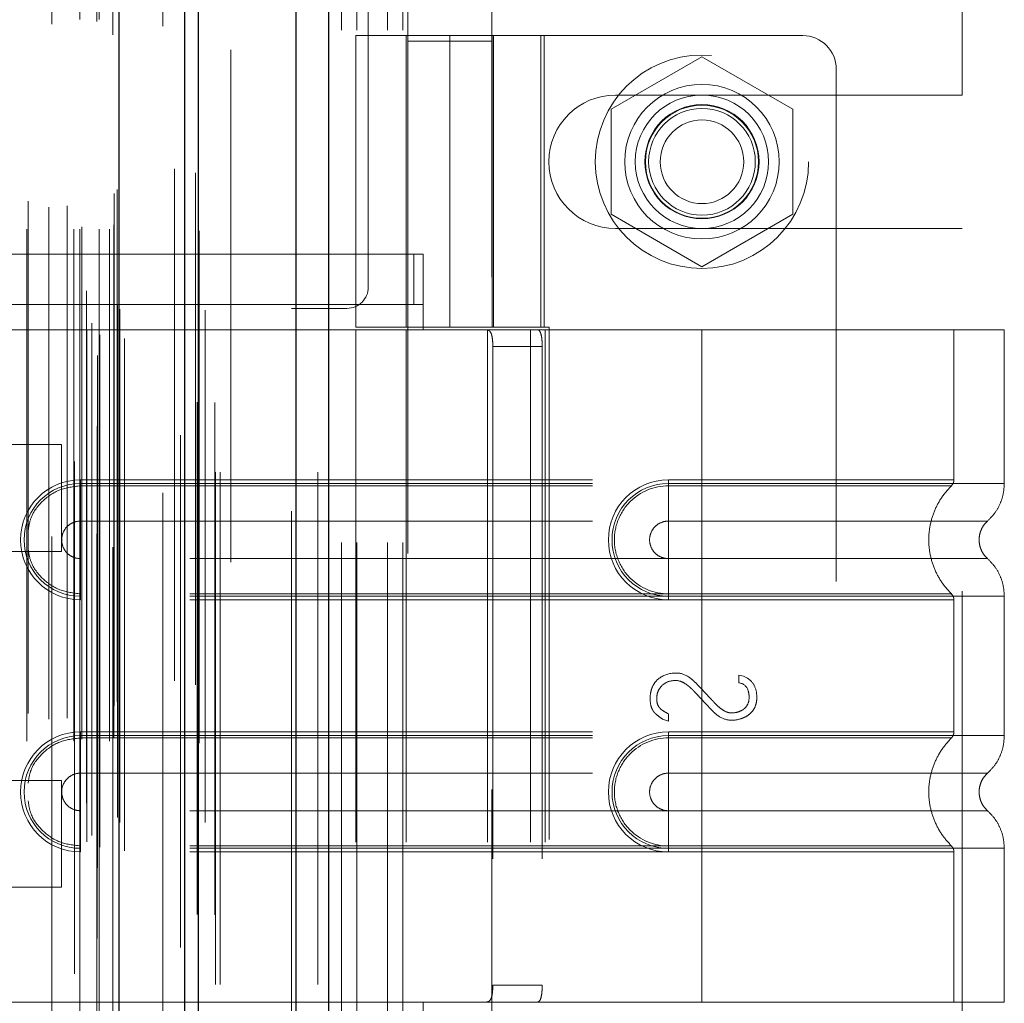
# Model space of a CAD drawing. Header units: inches. Extents: x 0.2 to 10.8, y 0.2 to 8.2.
# Tile 85 of 112: x 6.052 to 6.244, y 4.566 to 4.758. Entities that reach past the tile are written whole.
import ezdxf

# ---------------------------------------------------------------- set-up
doc = ezdxf.new("R2010")
doc.units = ezdxf.units.IN
doc.header["$MEASUREMENT"] = 0
doc.linetypes.add('HIDDEN', pattern=[0.075, 0.05, -0.025])
doc.layers.add('DIMENSIONS', color=140, linetype='Continuous')
doc.styles.add('SLDTEXTSTYLE0', font='TXT', dxfattribs={"width": 0.7})
doc.dimstyles.new('SLDDIMSTYLE0', dxfattribs={"dimtxt": 0.084961, "dimasz": 0.13, "dimexe": 0, "dimexo": 0.0625, "dimgap": 0.02124, "dimtad": 0, "dimtih": 1, "dimtoh": 1, "dimlfac": 12, "dimrnd": 1e-09, "dimzin": 12, "dimdsep": 46, "dimtxsty": 'SLDTEXTSTYLE0', "dimsah": 1, "dimcen": 0.09, "dimadec": 0, "dimazin": 3, "dimtfac": 1, "dimtofl": 0, "dimtmove": 0, "dimatfit": 3, "dimfxl": 0, "dimfrac": 2, "dimtolj": 1, "dimtzin": 12, "dimarcsym": 0})

# ---------------------------------------------------------------- blocks, each defined once
blk = doc.blocks.new('_D_22')
at = {"layer": 'DIMENSIONS'}
for p, q in [((6.06446, 4.90783), (5.59472, 4.90783)), ((5.71972, 4.90783), (5.71972, 4.33897)), ((5.55815, 4.18492), (5.52962, 4.18492)), ((5.52962, 4.18492), (5.52962, 4.04989)), ((5.8813, 4.18492), (5.90983, 4.18492)), ((5.90983, 4.18492), (5.90983, 4.04989)), ((5.52962, 4.04989), (5.55815, 4.04989)), ((5.90983, 4.04989), (5.8813, 4.04989)), ((5.71972, 3.3675), (5.71972, 4.03087)), ((6.06446, 3.3675), (5.59472, 3.3675))]:
    blk.add_line(p, q, dxfattribs=at)
for points in [[(5.71972, 4.90783), (5.69972, 4.77783), (5.73972, 4.77783)], [(5.71972, 3.3675), (5.73972, 3.4975), (5.69972, 3.4975)]]:
    blk.add_solid(points, dxfattribs=at)
at = {"layer": 'DIMENSIONS', "char_height": 0.083333, "attachment_point": 1, "style": 'SLDTEXTSTYLE0'}
for s, insert in [('18.48', (5.55815, 4.31136)), ('469.5', (5.55815, 4.15731))]:
    blk.add_mtext(s, dxfattribs=dict(at, insert=insert))
blk = doc.blocks.new('_D_23')
at = {"layer": 'DIMENSIONS'}
for p, q in [((6.03387, 5.02308), (5.12112, 5.02308)), ((5.24612, 5.02308), (5.24612, 4.39453)), ((5.08455, 4.26439), (5.05602, 4.26439)), ((5.05602, 4.26439), (5.05602, 4.12936)), ((5.40769, 4.26439), (5.43622, 4.26439)), ((5.43622, 4.26439), (5.43622, 4.12936)), ((5.05602, 4.12936), (5.08455, 4.12936)), ((5.43622, 4.12936), (5.40769, 4.12936)), ((5.24612, 3.25216), (5.24612, 3.97531)), ((6.03387, 3.25216), (5.12112, 3.25216))]:
    blk.add_line(p, q, dxfattribs=at)
for points in [[(5.24612, 5.02308), (5.22612, 4.89308), (5.26612, 4.89308)], [(5.24612, 3.25216), (5.26612, 3.38216), (5.22612, 3.38216)]]:
    blk.add_solid(points, dxfattribs=at)
at = {"layer": 'DIMENSIONS', "char_height": 0.083333, "attachment_point": 1, "style": 'SLDTEXTSTYLE0'}
for s, insert in [('21.25', (5.08455, 4.39084)), ('539.8', (5.08455, 4.23679)), ('OPENING', (4.98408, 4.08274))]:
    blk.add_mtext(s, dxfattribs=dict(at, insert=insert))

msp = doc.modelspace()

# ---------------------------------------------------------------- linework, layer by layer
at = {"color": 7, "linetype": 'Continuous', "lineweight": 25}
for p, q in [((6.1119501, 5.1155752), (6.1119501, 3.1697457)), ((6.1055862, 3.1697457), (6.1055862, 5.1143949)), ((6.0838742, 3.1697457), (6.0838742, 5.1051624)), ((6.0865102, 3.1697457), (6.0865102, 5.1054213)), ((6.0710711, 3.1958502), (6.0710711, 5.0794582))]:
    msp.add_line(p, q, dxfattribs=at)
at = {"color": 7, "linetype": 'HIDDEN', "lineweight": 18}
for p, q in [((6.1119501, 5.1155752), (6.1119501, 3.1697457)), ((6.1119501, 3.1697457), (6.1119501, 5.1155752)), ((6.1119501, 3.1697457), (6.1119501, 5.1155752)), ((6.1055862, 3.1697457), (6.1055862, 5.1143949)), ((6.1098288, 3.1697457), (6.1098288, 5.1143949)), ((6.1098288, 3.1697457), (6.1098288, 5.1143949)), ((6.0865102, 3.1697457), (6.0865102, 5.1054213)), ((6.0898742, 3.1697457), (6.0898742, 5.1051624)), ((6.0907529, 3.1697457), (6.0907529, 5.1054213)), ((6.0907529, 3.1697457), (6.0907529, 5.1054213)), ((6.086256, 3.1833798), (6.086256, 5.0919286)), ((6.0668456, 3.1925161), (6.0668456, 5.0827923)), ((6.0668456, 3.1925161), (6.0668456, 5.0827923)), ((6.072113, 3.1958502), (6.072113, 5.0794582)), ((6.0647079, 3.1975848), (6.0647079, 5.0777236)), ((6.0667613, 5.0786983), (6.0667613, 3.1966101)), ((6.0672709, 3.1965202), (6.0672709, 5.0787882)), ((6.0657002, 3.1988396), (6.0657002, 5.0765068)), ((6.0830008, 5.0769749), (6.0830008, 3.1983385)), ((6.0830008, 5.0769733), (6.0830008, 3.1983469)), ((6.0711466, 3.2013345), (6.0711466, 5.0739739)), ((6.0711734, 3.2015442), (6.0711734, 5.0737642)), ((6.06231, 5.0718191), (6.06231, 3.2034974)), ((6.0706951, 3.2022981), (6.0706951, 5.0730103)), ((6.0706951, 3.2022981), (6.0706951, 5.0730103)), ((6.0646768, 3.2051319), (6.0646768, 5.0701765)), ((6.0795641, 5.0656726), (6.0795641, 3.2096113)), ((6.0530137, 3.2172012), (6.0530137, 5.0581072)), ((6.0621843, 3.2172012), (6.0621843, 5.0581072)), ((6.0633575, 5.0581072), (6.0633575, 3.2172012)), ((6.0633575, 3.2172012), (6.0633575, 5.0581072)), ((6.0671075, 3.2172012), (6.0671075, 5.0581072)), ((6.0671075, 5.0581072), (6.0671075, 3.2172012)), ((6.0691811, 3.2172012), (6.0691811, 5.0581072)), ((6.0691811, 3.2172012), (6.0691811, 5.0581072)), ((6.0578858, 5.0572059), (6.0578858, 3.218101)), ((6.0637742, 3.2176179), (6.0637742, 5.0576905)), ((6.0666908, 5.0576905), (6.0666908, 3.2176179)), ((6.0700242, 3.2180345), (6.0700242, 5.0572739)), ((6.0700242, 3.2180345), (6.0700242, 5.0572739)), ((6.0697797, 5.0551125), (6.0697797, 3.2201959)), ((6.0532824, 3.2226052), (6.0532824, 5.0527104)), ((6.0573383, 3.2214964), (6.0573383, 5.053812)), ((6.0573383, 3.2214964), (6.0573383, 5.053812)), ((6.0608934, 3.2217425), (6.0608934, 5.0535545)), ((6.0700945, 3.2241144), (6.0700945, 5.051194)), ((6.0700945, 3.2241144), (6.0700945, 5.051194)), ((6.0706418, 3.2248874), (6.0706418, 5.050421)), ((6.0706418, 3.2248874), (6.0706418, 5.050421)), ((6.0818336, 3.2289779), (6.0818336, 5.0463305)), ((6.0859675, 3.2281992), (6.0859675, 5.0470745)), ((6.0928742, 3.2521624), (6.0928742, 5.0230791)), ((6.0928742, 3.2521624), (6.0928742, 5.0230791)), ((6.0928742, 3.2521624), (6.0928742, 5.0230791)), ((6.0928742, 3.2521624), (6.0928742, 5.0230791)), ((6.1197075, 4.7058707), (6.1197075, 5.0230791)), ((6.1144575, 4.3559957), (6.1144575, 4.9078291)), ((6.1144575, 4.3559957), (6.1144575, 4.9078291)), ((6.1174575, 4.3559957), (6.1174575, 4.9078291)), ((6.1234575, 4.3559957), (6.1234575, 4.9078291)), ((6.1264575, 4.3559957), (6.1264575, 4.9078291)), ((6.1264575, 4.3559957), (6.1264575, 4.9078291)), ((6.2357075, 4.7433499), (6.2357075, 4.8255895)), ((6.1274595, 4.7702543), (6.1274595, 4.7538501)), ((6.1438637, 4.7538501), (6.1438637, 4.7702543)), ((6.1172889, 4.7549524), (6.1540343, 4.7549524)), ((6.1172889, 4.7549524), (6.1172889, 4.6980299)), ((6.1271314, 4.7549524), (6.1271314, 4.6980299)), ((6.1356616, 4.7549524), (6.1356616, 4.6980299)), ((6.1356616, 4.6980299), (6.1356616, 4.7549524)), ((6.1439011, 4.7549524), (6.1439011, 4.6980299)), ((6.1441918, 4.6980299), (6.1441918, 4.7549524)), ((6.1534082, 4.6980299), (6.1534082, 4.7549524)), ((6.2045592, 4.7549524), (6.1540343, 4.7549524)), ((6.1540343, 4.6980299), (6.1540343, 4.7549524)), ((6.1438637, 4.7538501), (6.1274595, 4.7538501)), ((6.1274595, 4.7538501), (6.1274595, 4.5077871)), ((6.1438637, 4.5077871), (6.1438637, 4.7538501)), ((6.1848742, 4.750825), (6.1671242, 4.740577)), ((6.2026242, 4.740577), (6.1848742, 4.750825)), ((6.2111209, 4.7483908), (6.2111209, 4.5154511)), ((6.1679992, 4.7433499), (6.2357075, 4.7433499)), ((6.1671242, 4.740577), (6.1671242, 4.7200811)), ((6.2026242, 4.7200811), (6.2026242, 4.740577)), ((6.1671242, 4.7200811), (6.1848742, 4.7098331)), ((6.1848742, 4.7098331), (6.2026242, 4.7200811)), ((6.1679992, 4.7173082), (6.2357075, 4.7173082)), ((6.2357075, 4.5465166), (6.2357075, 4.7173082)), ((6.1286193, 4.7123015), (6.0382656, 4.7123015)), ((6.1286193, 4.702459), (6.1286193, 4.7123015)), ((6.1286193, 4.7123015), (6.1304122, 4.7123015)), ((6.1304122, 4.702459), (6.1304122, 4.7123015)), ((6.1286193, 4.702459), (6.0382656, 4.702459)), ((6.1304122, 4.702459), (6.1286193, 4.702459)), ((6.1304122, 4.702459), (6.1304122, 4.6975377)), ((6.1047075, 4.7017041), (6.1155408, 4.7017041)), ((6.1047075, 4.5621207), (6.1047075, 4.7017041)), ((6.1304122, 4.6975377), (6.0405172, 4.6975377)), ((6.1304122, 4.6975377), (6.0405172, 4.6975377)), ((6.1540343, 4.6980299), (6.1172889, 4.6980299)), ((6.1304122, 4.6975377), (6.1172889, 4.6975377)), ((6.1172889, 4.6975377), (6.1172889, 4.5663041)), ((6.1271314, 4.6975377), (6.1271314, 4.5663041)), ((6.1848742, 4.6975377), (6.1304122, 4.6975377)), ((6.1429728, 4.6975377), (6.1429728, 4.5663041)), ((6.1514088, 4.6975377), (6.1514088, 4.5663041)), ((6.1540343, 4.6980299), (6.1550487, 4.6980299)), ((6.1542208, 4.6975377), (6.1542208, 4.5663041)), ((6.1542208, 4.6975377), (6.1542208, 4.5663041)), ((6.1550487, 4.6980299), (6.1550487, 4.565812)), ((6.1848742, 4.6975377), (6.1848742, 4.667531)), ((6.2439293, 4.6975377), (6.1848742, 4.6975377)), ((6.1848742, 4.6975377), (6.1848742, 4.667531)), ((6.1848742, 4.6975377), (6.1848742, 4.6682417)), ((6.1848742, 4.6975377), (6.1848742, 4.6682417)), ((6.2340868, 4.6682417), (6.2340868, 4.6975377)), ((6.2439293, 4.667531), (6.2439293, 4.6975377)), ((6.1440256, 4.6942569), (6.1440256, 4.569585)), ((6.1536763, 4.6942569), (6.1440256, 4.6942569)), ((6.1536763, 4.6942569), (6.1536763, 4.569585)), ((6.0597797, 4.6751125), (6.0207172, 4.6751125)), ((6.0597797, 4.6542792), (6.0597797, 4.6751125)), ((6.0634831, 4.6682417), (6.1848742, 4.6682417)), ((6.0634831, 4.6682417), (6.0634831, 4.6670712)), ((6.0634831, 4.667531), (6.1848742, 4.667531)), ((6.0634831, 4.667531), (6.0634831, 4.6601895)), ((6.1848742, 4.6682417), (6.1783125, 4.6682417)), ((6.1783125, 4.6682417), (6.1783125, 4.6670712)), ((6.1783125, 4.667531), (6.1783125, 4.6601895)), ((6.1848742, 4.667531), (6.1783125, 4.667531)), ((6.0634831, 4.6670712), (6.1848742, 4.6670712)), ((6.1848742, 4.6670712), (6.1783125, 4.6670712)), ((6.0634831, 4.6601895), (6.1848742, 4.6601895)), ((6.1848742, 4.6601895), (6.1783125, 4.6601895)), ((6.0207172, 4.6542792), (6.0597797, 4.6542792)), ((6.0634831, 4.6455235), (6.0634831, 4.652865)), ((6.1848742, 4.652865), (6.0634831, 4.652865)), ((6.1783125, 4.652865), (6.1848742, 4.652865)), ((6.1783125, 4.6455235), (6.1783125, 4.652865)), ((6.0634831, 4.6448128), (6.0634831, 4.6459833)), ((6.1848742, 4.6459833), (6.0634831, 4.6459833)), ((6.1848742, 4.6455235), (6.0634831, 4.6455235)), ((6.1848742, 4.6448128), (6.0634831, 4.6448128)), ((6.1783125, 4.6459833), (6.1848742, 4.6459833)), ((6.1783125, 4.6448128), (6.1783125, 4.6459833)), ((6.1783125, 4.6455235), (6.1848742, 4.6455235)), ((6.1783125, 4.6448128), (6.1848742, 4.6448128)), ((6.1848742, 4.6455235), (6.1848742, 4.6183184)), ((6.1848742, 4.6455235), (6.1848742, 4.6183184)), ((6.1848742, 4.6448128), (6.1848742, 4.6190291)), ((6.1848742, 4.6448128), (6.1848742, 4.6190291)), ((6.2340868, 4.6190291), (6.2340868, 4.6448128)), ((6.2439293, 4.6183184), (6.2439293, 4.6455235)), ((6.1920644, 4.6301292), (6.1929932, 4.629889)), ((6.1920644, 4.62864), (6.1920644, 4.6301292)), ((6.178325, 4.6211458), (6.177172, 4.6215301)), ((6.178325, 4.6225549), (6.178325, 4.6211458)), ((6.0634831, 4.6190291), (6.1848742, 4.6190291)), ((6.0634831, 4.6190291), (6.0634831, 4.6178586)), ((6.0634831, 4.6183184), (6.1848742, 4.6183184)), ((6.0634831, 4.6183184), (6.0634831, 4.6109769)), ((6.0634831, 4.6178586), (6.1848742, 4.6178586)), ((6.1783125, 4.6190291), (6.1783125, 4.6178586)), ((6.1848742, 4.6190291), (6.1783125, 4.6190291)), ((6.1783125, 4.6183184), (6.1783125, 4.6109769)), ((6.1848742, 4.6183184), (6.1783125, 4.6183184)), ((6.1848742, 4.6178586), (6.1783125, 4.6178586)), ((6.0634831, 4.6109769), (6.1848742, 4.6109769)), ((6.1848742, 4.6109769), (6.1783125, 4.6109769)), ((6.0597797, 4.6095292), (6.0207172, 4.6095292)), ((6.0597797, 4.5886959), (6.0597797, 4.6095292)), ((6.0634831, 4.5963109), (6.0634831, 4.6036524)), ((6.1848742, 4.6036524), (6.0634831, 4.6036524)), ((6.1783125, 4.6036524), (6.1848742, 4.6036524)), ((6.1783125, 4.5963109), (6.1783125, 4.6036524)), ((6.0634831, 4.5956002), (6.0634831, 4.5967707)), ((6.1848742, 4.5967707), (6.0634831, 4.5967707)), ((6.1848742, 4.5963109), (6.0634831, 4.5963109)), ((6.1783125, 4.5967707), (6.1848742, 4.5967707)), ((6.1783125, 4.5956002), (6.1783125, 4.5967707)), ((6.1783125, 4.5963109), (6.1848742, 4.5963109)), ((6.1848742, 4.5963109), (6.1848742, 4.5663041)), ((6.1848742, 4.5963109), (6.1848742, 4.5663041)), ((6.2439293, 4.5663041), (6.2439293, 4.5963109)), ((6.1848742, 4.5956002), (6.0634831, 4.5956002)), ((6.1783125, 4.5956002), (6.1848742, 4.5956002)), ((6.1848742, 4.5956002), (6.1848742, 4.5663041)), ((6.1848742, 4.5956002), (6.1848742, 4.5663041)), ((6.2340868, 4.5663041), (6.2340868, 4.5956002)), ((6.0207172, 4.5886959), (6.0597797, 4.5886959)), ((6.1440256, 4.569585), (6.1536763, 4.569585)), ((6.0405172, 4.5663041), (6.1304122, 4.5663041)), ((6.0405172, 4.5663041), (6.1304122, 4.5663041)), ((6.1304122, 4.5663041), (6.1172889, 4.5663041)), ((6.1304122, 4.5663041), (6.1304122, 4.5613829)), ((6.1848742, 4.5663041), (6.1304122, 4.5663041)), ((6.2439293, 4.5663041), (6.1848742, 4.5663041))]:
    msp.add_line(p, q, dxfattribs=at)
at = {"color": 7, "linetype": 'HIDDEN', "lineweight": 18, "flags": 128}
for points in [[(6.0897632, 3.1833195), (6.0897636, 4.1301002), (6.0897632, 5.0919846)], [(6.0878634, 3.2013655), (6.0878635, 4.1225401), (6.0878634, 5.073945)], [(6.0878634, 3.2013766), (6.0878635, 4.0990386), (6.0878634, 5.0739204)], [(6.0795641, 5.0656965), (6.0795644, 4.0979798), (6.0795641, 3.2096123)], [(6.0866923, 3.2168374), (6.0866931, 4.1225401), (6.0866923, 5.0584886)], [(6.0866923, 3.2168205), (6.086693, 4.1574853), (6.0866923, 5.0584875)], [(6.0795763, 5.0567858), (6.0795762, 4.1452052), (6.0795763, 3.2185244)]]:
    msp.add_lwpolyline(points, dxfattribs=at)
at = {"color": 7, "linetype": 'HIDDEN', "lineweight": 18}
for centre, radius in [((6.1848742, 4.7303291), 0.0208333), ((6.1848742, 4.7303461), 0.0150919), ((6.1848742, 4.7303291), 0.0130208), ((6.1848742, 4.7303461), 0.0111549), ((6.1848742, 4.7303291), 0.0110417), ((6.1848742, 4.7303291), 0.0104167), ((6.1848742, 4.7303291), 0.0081625)]:
    msp.add_circle(centre, radius, dxfattribs=at)
for centre, radius, start, end in [((6.2045592, 4.7483908), 0.0065617, 0, 90), ((6.1679992, 4.7303291), 0.0130208, 90, 270), ((6.1155408, 4.7058707), 0.0041667, 270, 0), ((6.0634831, 4.6565272), 0.0117145, 90, 270), ((6.0634831, 4.6565272), 0.0110038, 90, 270), ((6.1783125, 4.6565272), 0.0117145, 90, 270), ((6.1783125, 4.6565272), 0.0110038, 90, 270), ((6.0634831, 4.6073146), 0.0117145, 90, 270), ((6.0634831, 4.6073146), 0.0110038, 90, 270), ((6.1783125, 4.6073146), 0.0117145, 90, 270), ((6.1783125, 4.6073146), 0.0110038, 90, 270)]:
    msp.add_arc(centre, radius, start, end, dxfattribs=at)
for points, knots in [([(6.1427377, 4.6975377), (6.1429834, 4.6975377), (6.1431965, 4.6974619), (6.1435448, 4.6971473), (6.1436781, 4.696908), (6.1438709, 4.6963034), (6.1439326, 4.6959342), (6.1440092, 4.6951337), (6.1440256, 4.6946971), (6.1440256, 4.6942569)], [0, 0, 0, 0, 0.25, 0.25, 0.5, 0.5, 0.75, 0.75, 1, 1, 1, 1]), ([(6.1536763, 4.6942569), (6.1536763, 4.6946916), (6.15366, 4.6951181), (6.1535906, 4.6959144), (6.1535371, 4.6962791), (6.1533863, 4.6968843), (6.1532874, 4.6971279), (6.1530466, 4.6974527), (6.1529024, 4.6975377), (6.1527423, 4.6975377)], [0, 0, 0, 0, 0.25, 0.25, 0.5, 0.5, 0.75, 0.75, 1, 1, 1, 1]), ([(6.1848742, 4.6682417), (6.1923923, 4.6682417), (6.205263, 4.6682417), (6.2211856, 4.6682417), (6.2315249, 4.6682417), (6.2353679, 4.6682417), (6.2315249, 4.6682417), (6.2211856, 4.6682417), (6.205263, 4.6682417), (6.1923923, 4.6682417), (6.1848742, 4.6682417)], [4.71239975, 4.71239975, 4.71239975, 4.71239975, 5.17054869, 5.49779793, 5.89049701, 6.2831961, 6.67589519, 7.06859428, 7.39584352, 7.85399245, 7.85399245, 7.85399245, 7.85399245]), ([(6.1848742, 4.667531), (6.1887393, 4.667531), (6.1926044, 4.667531), (6.2001861, 4.667531), (6.2039027, 4.667531), (6.2110445, 4.667531), (6.2144697, 4.667531), (6.2208972, 4.667531), (6.2238994, 4.667531), (6.2293655, 4.667531), (6.2318293, 4.667531), (6.2361241, 4.667531), (6.2379549, 4.667531), (6.2409131, 4.667531), (6.2420405, 4.667531), (6.2435486, 4.667531), (6.2439293, 4.667531), (6.2439293, 4.667531), (6.2435486, 4.667531), (6.2420405, 4.667531), (6.2409131, 4.667531), (6.2379549, 4.667531), (6.2361241, 4.667531), (6.2318293, 4.667531), (6.2293655, 4.667531), (6.2238994, 4.667531), (6.2208972, 4.667531), (6.2144697, 4.667531), (6.2110445, 4.667531), (6.2039027, 4.667531), (6.2001861, 4.667531), (6.1926044, 4.667531), (6.1887393, 4.667531), (6.1848742, 4.667531)], [0, 0, 0, 0, 0.0625, 0.0625, 0.125, 0.125, 0.1875, 0.1875, 0.25, 0.25, 0.3125, 0.3125, 0.375, 0.375, 0.4375, 0.4375, 0.5, 0.5, 0.5625, 0.5625, 0.625, 0.625, 0.6875, 0.6875, 0.75, 0.75, 0.8125, 0.8125, 0.875, 0.875, 0.9375, 0.9375, 1, 1, 1, 1]), ([(6.1848742, 4.667531), (6.1848742, 4.6661915), (6.1848742, 4.6633829), (6.1848742, 4.6610778), (6.1848742, 4.6601886)], [0.052118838, 0.052118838, 0.052118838, 0.052118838, 0.500001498, 0.948006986, 0.948006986, 0.948006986, 0.948006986]), ([(6.1848742, 4.667531), (6.1848742, 4.66615), (6.1848742, 4.6647696), (6.1848742, 4.6622487), (6.1848742, 4.6611093), (6.1848742, 4.6601895)], [0, 0, 0, 0, 0.5, 0.5, 1, 1, 1, 1]), ([(6.2335902, 4.6670659), (6.2336642, 4.667146), (6.2338137, 4.6673079), (6.2339667, 4.6676038), (6.2340706, 4.6679203), (6.2340814, 4.6681404), (6.2340868, 4.6682493)], [0, 0, 0, 0, 0.24752408, 0.49999998, 0.75247589, 1, 1, 1, 1]), ([(6.2406063, 4.6601574), (6.2410931, 4.6606437), (6.2420776, 4.6616272), (6.2431204, 4.6634589), (6.2438024, 4.665454), (6.2438874, 4.6668437), (6.2439294, 4.667531)], [0, 0, 0, 0, 0.2471303, 0.49986639, 0.75266195, 1, 1, 1, 1]), ([(6.0532824, 4.6582531), (6.0533892, 4.6590384), (6.0536826, 4.6611959), (6.0558788, 4.6641487), (6.0593317, 4.6665979), (6.0620993, 4.6669134), (6.0634831, 4.6670712)], [0, 0, 0, 0, 0.16020075, 0.44013383, 0.72006692, 1, 1, 1, 1]), ([(6.1783125, 4.6670712), (6.175541, 4.6670989), (6.1714434, 4.6653494), (6.1683177, 4.6606668), (6.1674939, 4.6565272), (6.1683177, 4.6523876), (6.1714434, 4.6477051), (6.175541, 4.6459555), (6.1783125, 4.6459833)], [6.28318531, 6.28318531, 6.28318531, 6.28318531, 7.06858347, 7.46128255, 7.85398163, 8.24668072, 8.6393798, 9.42477796, 9.42477796, 9.42477796, 9.42477796]), ([(6.1848742, 4.6670712), (6.191253, 4.6670712), (6.1976259, 4.6670712), (6.209411, 4.6670713), (6.2148168, 4.6670713), (6.2238319, 4.6670714), (6.2274462, 4.6670714), (6.2323254, 4.6670715), (6.2335953, 4.6670715), (6.2335939, 4.6670715), (6.232327, 4.6670716), (6.2274452, 4.6670716), (6.2238333, 4.6670716), (6.2148166, 4.6670717), (6.2094115, 4.6670717), (6.1976261, 4.6670718), (6.1912539, 4.6670718), (6.1848742, 4.6670718)], [0, 0, 0, 0, 0.125, 0.125, 0.25, 0.25, 0.375, 0.375, 0.5, 0.5, 0.625, 0.625, 0.75, 0.75, 0.875, 0.875, 1, 1, 1, 1]), ([(6.1848742, 4.6459833), (6.1848742, 4.6487148), (6.1848742, 4.6565272), (6.1848742, 4.6643397), (6.1848742, 4.6670712)], [0.027131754, 0.027131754, 0.027131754, 0.027131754, 0.5, 0.972868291, 0.972868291, 0.972868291, 0.972868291]), ([(6.2336966, 4.645885), (6.2330215, 4.6466128), (6.2316715, 4.648068), (6.2302695, 4.6507171), (6.2293749, 4.6535583), (6.2290673, 4.6565272), (6.2293749, 4.6594962), (6.2302695, 4.6623374), (6.2316715, 4.6649865), (6.2330215, 4.6664417), (6.2336966, 4.6671694)], [0, 0, 0, 0, 0.12508578, 0.25012635, 0.37515545, 0.5, 0.62484455, 0.74987365, 0.87491422, 1, 1, 1, 1]), ([(6.0634831, 4.652865), (6.0630037, 4.652865), (6.0625245, 4.6529603), (6.0616387, 4.6533272), (6.0612325, 4.6535987), (6.0605545, 4.6542766), (6.0602831, 4.6546829), (6.0599162, 4.6555687), (6.0598209, 4.6560479), (6.0598209, 4.6570066), (6.0599162, 4.6574858), (6.0602831, 4.6583716), (6.0605545, 4.6587778), (6.0612325, 4.6594558), (6.0616387, 4.6597272), (6.0625245, 4.6600941), (6.0630037, 4.6601895), (6.0634831, 4.6601895)], [0, 0, 0, 0, 0.125, 0.125, 0.25, 0.25, 0.375, 0.375, 0.5, 0.5, 0.625, 0.625, 0.75, 0.75, 0.875, 0.875, 1, 1, 1, 1]), ([(6.1783125, 4.6601895), (6.1778331, 4.6601895), (6.1773539, 4.6600941), (6.1764681, 4.6597272), (6.1760619, 4.6594558), (6.1753839, 4.6587778), (6.1751125, 4.6583716), (6.1747456, 4.6574858), (6.1746503, 4.6570066), (6.1746503, 4.6560479), (6.1747456, 4.6555687), (6.1751125, 4.6546829), (6.1753839, 4.6542766), (6.1760619, 4.6535987), (6.1764681, 4.6533272), (6.1773539, 4.6529603), (6.1778331, 4.652865), (6.1783125, 4.652865)], [0, 0, 0, 0, 0.125, 0.125, 0.25, 0.25, 0.375, 0.375, 0.5, 0.5, 0.625, 0.625, 0.75, 0.75, 0.875, 0.875, 1, 1, 1, 1]), ([(6.1848742, 4.6601886), (6.1931445, 4.6601886), (6.207557, 4.6601886), (6.2256797, 4.6601886), (6.2376674, 4.6601886), (6.2421288, 4.6601886), (6.2376674, 4.6601886), (6.2256797, 4.6601886), (6.207557, 4.6601886), (6.1931445, 4.6601886), (6.1848742, 4.6601886)], [4.71241411, 4.71241411, 4.71241411, 4.71241411, 5.15721613, 5.48839216, 5.88580339, 6.28321463, 6.68062587, 7.0780371, 7.40921314, 7.85401516, 7.85401516, 7.85401516, 7.85401516]), ([(6.2406786, 4.652833), (6.2404318, 4.6530788), (6.2399378, 4.6535711), (6.2394194, 4.6544892), (6.2390855, 4.6554828), (6.2389692, 4.6565272), (6.2390855, 4.6575716), (6.2394194, 4.6585652), (6.2399378, 4.6594833), (6.2404318, 4.6599756), (6.2406786, 4.6602215)], [0, 0, 0, 0, 0.12483242, 0.24993914, 0.37510573, 0.5, 0.62489427, 0.75006086, 0.87516758, 1, 1, 1, 1]), ([(6.0634831, 4.6459833), (6.0620993, 4.646141), (6.0593317, 4.6464566), (6.0558788, 4.6489058), (6.0536826, 4.6518586), (6.0533892, 4.6540161), (6.0532824, 4.6548014)], [0, 0, 0, 0, 0.27993308, 0.55986617, 0.83979925, 1, 1, 1, 1]), ([(6.1848742, 4.6528659), (6.1931445, 4.6528659), (6.207557, 4.6528659), (6.2256797, 4.6528659), (6.2376674, 4.6528659), (6.2421288, 4.6528659), (6.2376674, 4.6528659), (6.2256797, 4.6528659), (6.207557, 4.6528659), (6.1931445, 4.6528659), (6.1848742, 4.6528659)], [4.71236405, 4.71236405, 4.71236405, 4.71236405, 5.15716608, 5.48834211, 5.88575335, 6.2831646, 6.68057584, 7.07798708, 7.40916311, 7.85396503, 7.85396503, 7.85396503, 7.85396503]), ([(6.1848742, 4.6455235), (6.1848742, 4.646863), (6.1848742, 4.6496716), (6.1848742, 4.6519767), (6.1848742, 4.6528659)], [0.052118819, 0.052118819, 0.052118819, 0.052118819, 0.500001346, 0.948007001, 0.948007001, 0.948007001, 0.948007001]), ([(6.1848742, 4.6455235), (6.1848742, 4.6469045), (6.1848742, 4.6482848), (6.1848742, 4.6508058), (6.1848742, 4.6519452), (6.1848742, 4.652865)], [0, 0, 0, 0, 0.5, 0.5, 1, 1, 1, 1]), ([(6.2439294, 4.6455234), (6.2438874, 4.6462107), (6.2438024, 4.6476005), (6.2431204, 4.6495955), (6.2420776, 4.6514273), (6.2410931, 4.6524108), (6.2406063, 4.6528971)], [0, 0, 0, 0, 0.24733805, 0.50013361, 0.75286969, 1, 1, 1, 1]), ([(6.1848742, 4.6459826), (6.1912539, 4.6459827), (6.1976261, 4.6459827), (6.2094115, 4.6459827), (6.2148166, 4.6459828), (6.2238333, 4.6459828), (6.2274452, 4.6459829), (6.232327, 4.6459829), (6.2335939, 4.6459829), (6.2335953, 4.645983), (6.2323254, 4.645983), (6.2274462, 4.6459831), (6.2238319, 4.6459831), (6.2148168, 4.6459831), (6.209411, 4.6459832), (6.1976259, 4.6459832), (6.191253, 4.6459833), (6.1848742, 4.6459833)], [0, 0, 0, 0, 0.125, 0.125, 0.25, 0.25, 0.375, 0.375, 0.5, 0.5, 0.625, 0.625, 0.75, 0.75, 0.875, 0.875, 1, 1, 1, 1]), ([(6.1848742, 4.6455235), (6.1887393, 4.6455235), (6.1926044, 4.6455235), (6.2001861, 4.6455235), (6.2039027, 4.6455235), (6.2110445, 4.6455235), (6.2144697, 4.6455235), (6.2208972, 4.6455235), (6.2238994, 4.6455235), (6.2293655, 4.6455235), (6.2318293, 4.6455235), (6.2361241, 4.6455235), (6.2379549, 4.6455235), (6.2409131, 4.6455235), (6.2420405, 4.6455235), (6.2435486, 4.6455235), (6.2439293, 4.6455235), (6.2439293, 4.6455235), (6.2435486, 4.6455235), (6.2420405, 4.6455235), (6.2409131, 4.6455235), (6.2379549, 4.6455235), (6.2361241, 4.6455235), (6.2318293, 4.6455235), (6.2293655, 4.6455235), (6.2238994, 4.6455235), (6.2208972, 4.6455235), (6.2144697, 4.6455235), (6.2110445, 4.6455235), (6.2039027, 4.6455235), (6.2001861, 4.6455235), (6.1926044, 4.6455235), (6.1887393, 4.6455235), (6.1848742, 4.6455235)], [0, 0, 0, 0, 0.0625, 0.0625, 0.125, 0.125, 0.1875, 0.1875, 0.25, 0.25, 0.3125, 0.3125, 0.375, 0.375, 0.4375, 0.4375, 0.5, 0.5, 0.5625, 0.5625, 0.625, 0.625, 0.6875, 0.6875, 0.75, 0.75, 0.8125, 0.8125, 0.875, 0.875, 0.9375, 0.9375, 1, 1, 1, 1]), ([(6.1848742, 4.6448128), (6.1923923, 4.6448128), (6.205263, 4.6448128), (6.2211856, 4.6448128), (6.2315249, 4.6448128), (6.2353679, 4.6448128), (6.2315249, 4.6448128), (6.2211856, 4.6448128), (6.205263, 4.6448128), (6.1923923, 4.6448128), (6.1848742, 4.6448128)], [4.71239001, 4.71239001, 4.71239001, 4.71239001, 5.17053895, 5.49778819, 5.89048727, 6.28318636, 6.67588545, 7.06858454, 7.39583378, 7.85398272, 7.85398272, 7.85398272, 7.85398272]), ([(6.2340868, 4.6448052), (6.2340814, 4.6449141), (6.2340706, 4.6451342), (6.2339667, 4.6454507), (6.2338137, 4.6457466), (6.2336642, 4.6459085), (6.2335902, 4.6459886)], [0, 0, 0, 0, 0.247524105, 0.500000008, 0.752475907, 1, 1, 1, 1]), ([(6.177172, 4.6215301), (6.1768229, 4.6217776), (6.1762428, 4.6222038), (6.1757547, 4.6226294), (6.1755958, 4.6227865), (6.1752793, 4.6232158), (6.1749107, 4.6239646), (6.1746704, 4.6254124), (6.174887, 4.6272371), (6.1755514, 4.6286337), (6.177109, 4.6301132), (6.1786875, 4.6305296), (6.1799423, 4.6305296)], [0, 0, 0, 0, 0.0625, 0.125, 0.15625, 0.1875, 0.25, 0.375, 0.5, 0.625, 0.75, 1, 1, 1, 1]), ([(6.1929932, 4.629889), (6.1937215, 4.6296058), (6.1948733, 4.6287809), (6.1955367, 4.6271616), (6.1956275, 4.6253946), (6.1953977, 4.6241912), (6.19491, 4.6232076), (6.1940085, 4.6223236), (6.1933264, 4.6219183), (6.1921776, 4.6214595), (6.1904588, 4.6211541), (6.1887315, 4.6216344), (6.187575, 4.6225252), (6.1871122, 4.6229433), (6.1866809, 4.6233899), (6.1864596, 4.6236285), (6.185984, 4.6241338), (6.1853528, 4.6248094), (6.1845693, 4.6256452), (6.1839372, 4.6263181), (6.1834577, 4.6268234), (6.1832376, 4.6270572), (6.1828132, 4.6274952), (6.1823353, 4.6279278), (6.181565, 4.6285122), (6.1802818, 4.6291738), (6.1785345, 4.6290392), (6.1772703, 4.6284278), (6.1763109, 4.6271384), (6.1760112, 4.6260486), (6.1760358, 4.6247536), (6.1763818, 4.6239538), (6.176868, 4.6234377), (6.1772254, 4.6231856), (6.1778256, 4.6228199), (6.178325, 4.6225549)], [0, 0, 0, 0, 0.0625, 0.125, 0.15625, 0.1875, 0.21875, 0.25, 0.28125, 0.3125, 0.375, 0.4375, 0.453125, 0.46875, 0.4765625, 0.484375, 0.5, 0.53125, 0.5625, 0.59375, 0.609375, 0.6171875, 0.625, 0.640625, 0.65625, 0.6875, 0.75, 0.8125, 0.84375, 0.875, 0.90625, 0.9375, 0.953125, 0.96875, 1, 1, 1, 1]), ([(6.1799423, 4.6305296), (6.1807566, 4.6305296), (6.1817736, 4.6301731), (6.1829765, 4.6292574), (6.1838224, 4.6284493), (6.1845759, 4.6276202), (6.1855821, 4.6265806), (6.186362, 4.6257559), (6.1869779, 4.6251029), (6.1872193, 4.6248395), (6.1878689, 4.624159), (6.1885097, 4.6236), (6.1895312, 4.6228973), (6.1906308, 4.622674), (6.1917665, 4.622848), (6.1925552, 4.6231566), (6.1931105, 4.6235181), (6.1938543, 4.6243106), (6.1941138, 4.6252685), (6.194067, 4.6264363), (6.1937636, 4.6278339), (6.1929998, 4.6284841), (6.1920644, 4.62864)], [0, 0, 0, 0, 0.125, 0.15625, 0.1875, 0.25, 0.3125, 0.375, 0.40625, 0.421875, 0.4375, 0.46875, 0.5, 0.5625, 0.625, 0.6875, 0.71875, 0.75, 0.8125, 0.84375, 0.875, 1, 1, 1, 1]), ([(6.0532824, 4.6090405), (6.0533892, 4.6098258), (6.0536826, 4.6119833), (6.0558788, 4.6149361), (6.0593317, 4.6173853), (6.0620993, 4.6177008), (6.0634831, 4.6178586)], [0, 0, 0, 0, 0.16020075, 0.44013383, 0.72006692, 1, 1, 1, 1]), ([(6.1783125, 4.6178586), (6.175541, 4.6178863), (6.1714434, 4.6161368), (6.1683177, 4.6114543), (6.1674939, 4.6073146), (6.1683177, 4.603175), (6.1714434, 4.5984925), (6.175541, 4.5967429), (6.1783125, 4.5967707)], [6.28318531, 6.28318531, 6.28318531, 6.28318531, 7.06858347, 7.46128255, 7.85398163, 8.24668072, 8.6393798, 9.42477796, 9.42477796, 9.42477796, 9.42477796]), ([(6.1848742, 4.6190291), (6.1921273, 4.6190291), (6.2047688, 4.6190291), (6.2207037, 4.6190291), (6.2313083, 4.6190291), (6.2353813, 4.6190291), (6.2316748, 4.6190291), (6.2213629, 4.6190291), (6.2053851, 4.6190291), (6.1924375, 4.6190291), (6.1848742, 4.6190291)], [4.71239469, 4.71239469, 4.71239469, 4.71239469, 5.154448, 5.48366074, 5.87871603, 6.27377131, 6.6688266, 7.06388188, 7.39309462, 7.85399245, 7.85399245, 7.85399245, 7.85399245]), ([(6.1848742, 4.6183184), (6.1887393, 4.6183184), (6.1926044, 4.6183184), (6.2001861, 4.6183184), (6.2039027, 4.6183184), (6.2110445, 4.6183184), (6.2144697, 4.6183184), (6.2208972, 4.6183184), (6.2238994, 4.6183184), (6.2293655, 4.6183184), (6.2318293, 4.6183184), (6.2361241, 4.6183184), (6.2379549, 4.6183184), (6.2409131, 4.6183184), (6.2420405, 4.6183184), (6.2435486, 4.6183184), (6.2439293, 4.6183184), (6.2439293, 4.6183184), (6.2435486, 4.6183184), (6.2420405, 4.6183184), (6.2409131, 4.6183184), (6.2379549, 4.6183184), (6.2361241, 4.6183184), (6.2318293, 4.6183184), (6.2293655, 4.6183184), (6.2238994, 4.6183184), (6.2208972, 4.6183184), (6.2144697, 4.6183184), (6.2110445, 4.6183184), (6.2039027, 4.6183184), (6.2001861, 4.6183184), (6.1926044, 4.6183184), (6.1887393, 4.6183184), (6.1848742, 4.6183184)], [0, 0, 0, 0, 0.0625, 0.0625, 0.125, 0.125, 0.1875, 0.1875, 0.25, 0.25, 0.3125, 0.3125, 0.375, 0.375, 0.4375, 0.4375, 0.5, 0.5, 0.5625, 0.5625, 0.625, 0.625, 0.6875, 0.6875, 0.75, 0.75, 0.8125, 0.8125, 0.875, 0.875, 0.9375, 0.9375, 1, 1, 1, 1]), ([(6.1848742, 4.6183184), (6.1848742, 4.6169789), (6.1848742, 4.6141703), (6.1848742, 4.6118652), (6.1848742, 4.610976)], [0.052118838, 0.052118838, 0.052118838, 0.052118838, 0.500001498, 0.948006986, 0.948006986, 0.948006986, 0.948006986]), ([(6.1848742, 4.6183184), (6.1848742, 4.6169374), (6.1848742, 4.615557), (6.1848742, 4.6130361), (6.1848742, 4.6118967), (6.1848742, 4.6109769)], [0, 0, 0, 0, 0.5, 0.5, 1, 1, 1, 1]), ([(6.1848742, 4.6178586), (6.1869042, 4.6178586), (6.1890624, 4.6178586), (6.1936208, 4.6178586), (6.1960216, 4.6178586), (6.2010107, 4.6178586), (6.2035996, 4.6178586), (6.2088484, 4.6178586), (6.2115086, 4.6178586), (6.2167055, 4.6178586), (6.2192416, 4.6178586), (6.2239226, 4.6178586), (6.2260654, 4.6178586), (6.2296619, 4.6178586), (6.2311124, 4.6178586), (6.2330805, 4.6178586), (6.2335956, 4.6178586), (6.2335956, 4.6178586), (6.2330805, 4.6178586), (6.2311124, 4.6178586), (6.2296619, 4.6178586), (6.2260654, 4.6178586), (6.2239226, 4.6178586), (6.2192416, 4.6178586), (6.2167055, 4.6178586), (6.2115086, 4.6178586), (6.2088484, 4.6178586), (6.2035996, 4.6178586), (6.2010107, 4.6178586), (6.1960216, 4.6178586), (6.1936208, 4.6178586), (6.1890624, 4.6178586), (6.1869042, 4.6178586), (6.1848742, 4.6178586)], [0, 0, 0, 0, 0.0625, 0.0625, 0.125, 0.125, 0.1875, 0.1875, 0.25, 0.25, 0.3125, 0.3125, 0.375, 0.375, 0.4375, 0.4375, 0.5, 0.5, 0.5625, 0.5625, 0.625, 0.625, 0.6875, 0.6875, 0.75, 0.75, 0.8125, 0.8125, 0.875, 0.875, 0.9375, 0.9375, 1, 1, 1, 1]), ([(6.2336966, 4.5966724), (6.2330257, 4.5974029), (6.2316834, 4.5988643), (6.23028, 4.6015108), (6.2293784, 4.6043486), (6.2290657, 4.6073146), (6.2293784, 4.6102806), (6.23028, 4.6131185), (6.2316834, 4.6157649), (6.2330257, 4.6172264), (6.2336966, 4.6179568)], [0, 0, 0, 0, 0.125054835, 0.250208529, 0.375263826, 0.5, 0.624736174, 0.749791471, 0.874945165, 1, 1, 1, 1]), ([(6.2335902, 4.6178533), (6.2336642, 4.6179334), (6.2338136, 4.6180953), (6.2339667, 4.6183912), (6.2340706, 4.6187077), (6.2340814, 4.6189278), (6.2340867, 4.6190367)], [0, 0, 0, 0, 0.24752405, 0.49999994, 0.75247586, 1, 1, 1, 1]), ([(6.2406063, 4.6109448), (6.2410931, 4.6114311), (6.2420776, 4.6124146), (6.2431204, 4.6142463), (6.2438024, 4.6162414), (6.2438874, 4.6176311), (6.2439294, 4.6183184)], [0, 0, 0, 0, 0.2471303, 0.49986639, 0.75266195, 1, 1, 1, 1]), ([(6.0634831, 4.6036524), (6.0630037, 4.6036524), (6.0625245, 4.6037477), (6.0616387, 4.6041146), (6.0612325, 4.6043861), (6.0605545, 4.605064), (6.0602831, 4.6054703), (6.0599162, 4.6063561), (6.0598209, 4.6068353), (6.0598209, 4.607794), (6.0599162, 4.6082732), (6.0602831, 4.609159), (6.0605545, 4.6095652), (6.0612325, 4.6102432), (6.0616387, 4.6105146), (6.0625245, 4.6108815), (6.0630037, 4.6109769), (6.0634831, 4.6109769)], [0, 0, 0, 0, 0.125, 0.125, 0.25, 0.25, 0.375, 0.375, 0.5, 0.5, 0.625, 0.625, 0.75, 0.75, 0.875, 0.875, 1, 1, 1, 1]), ([(6.1783125, 4.6109769), (6.1778331, 4.6109769), (6.1773539, 4.6108815), (6.1764681, 4.6105146), (6.1760619, 4.6102432), (6.1753839, 4.6095652), (6.1751125, 4.609159), (6.1747456, 4.6082732), (6.1746503, 4.607794), (6.1746503, 4.6068353), (6.1747456, 4.6063561), (6.1751125, 4.6054703), (6.1753839, 4.605064), (6.1760619, 4.6043861), (6.1764681, 4.6041146), (6.1773539, 4.6037477), (6.1778331, 4.6036524), (6.1783125, 4.6036524)], [0, 0, 0, 0, 0.125, 0.125, 0.25, 0.25, 0.375, 0.375, 0.5, 0.5, 0.625, 0.625, 0.75, 0.75, 0.875, 0.875, 1, 1, 1, 1]), ([(6.1848742, 4.610976), (6.1931445, 4.610976), (6.207557, 4.610976), (6.2256797, 4.610976), (6.2376674, 4.610976), (6.2421288, 4.610976), (6.2376674, 4.610976), (6.2256797, 4.610976), (6.207557, 4.610976), (6.1931445, 4.610976), (6.1848742, 4.610976)], [4.71241411, 4.71241411, 4.71241411, 4.71241411, 5.15721613, 5.48839216, 5.88580339, 6.28321463, 6.68062587, 7.0780371, 7.40921314, 7.85401516, 7.85401516, 7.85401516, 7.85401516]), ([(6.2406786, 4.6036204), (6.2404318, 4.6038662), (6.2399378, 4.6043585), (6.2394194, 4.6052766), (6.2390855, 4.6062702), (6.2389692, 4.6073146), (6.2390855, 4.608359), (6.2394194, 4.6093526), (6.2399378, 4.6102707), (6.2404318, 4.610763), (6.2406786, 4.6110089)], [0, 0, 0, 0, 0.124832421, 0.249939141, 0.375105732, 0.5, 0.624894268, 0.750060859, 0.875167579, 1, 1, 1, 1]), ([(6.0634831, 4.5967707), (6.0620993, 4.5969284), (6.0593317, 4.597244), (6.0558788, 4.5996932), (6.0536826, 4.602646), (6.0533892, 4.6048035), (6.0532824, 4.6055888)], [0, 0, 0, 0, 0.27993308, 0.55986617, 0.83979925, 1, 1, 1, 1]), ([(6.1848742, 4.6036533), (6.1931445, 4.6036533), (6.207557, 4.6036533), (6.2256797, 4.6036533), (6.2376674, 4.6036533), (6.2421288, 4.6036533), (6.2376674, 4.6036533), (6.2256797, 4.6036533), (6.207557, 4.6036533), (6.1931445, 4.6036533), (6.1848742, 4.6036533)], [4.71236405, 4.71236405, 4.71236405, 4.71236405, 5.15716608, 5.48834211, 5.88575335, 6.2831646, 6.68057584, 7.07798708, 7.40916311, 7.85396514, 7.85396514, 7.85396514, 7.85396514]), ([(6.1848742, 4.5963109), (6.1848742, 4.5976504), (6.1848742, 4.600459), (6.1848742, 4.6027641), (6.1848742, 4.6036533)], [0.052118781, 0.052118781, 0.052118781, 0.052118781, 0.500001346, 0.948006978, 0.948006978, 0.948006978, 0.948006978]), ([(6.1848742, 4.5963109), (6.1848742, 4.5976919), (6.1848742, 4.5990722), (6.1848742, 4.6015932), (6.1848742, 4.6027326), (6.1848742, 4.6036524)], [0, 0, 0, 0, 0.5, 0.5, 1, 1, 1, 1]), ([(6.2439294, 4.5963108), (6.2438874, 4.5969982), (6.2438024, 4.5983879), (6.2431204, 4.6003829), (6.2420776, 4.6022147), (6.2410931, 4.6031982), (6.2406063, 4.6036845)], [0, 0, 0, 0, 0.24733805, 0.50013361, 0.75286969, 1, 1, 1, 1]), ([(6.1848742, 4.5967707), (6.1869042, 4.5967707), (6.1890624, 4.5967707), (6.1936208, 4.5967707), (6.1960216, 4.5967707), (6.2010107, 4.5967707), (6.2035996, 4.5967707), (6.2088484, 4.5967707), (6.2115086, 4.5967707), (6.2167055, 4.5967707), (6.2192416, 4.5967707), (6.2239226, 4.5967707), (6.2260654, 4.5967707), (6.2296619, 4.5967707), (6.2311124, 4.5967707), (6.2330805, 4.5967707), (6.2335956, 4.5967707), (6.2335956, 4.5967707), (6.2330805, 4.5967707), (6.2311124, 4.5967707), (6.2296619, 4.5967707), (6.2260654, 4.5967707), (6.2239226, 4.5967707), (6.2192416, 4.5967707), (6.2167055, 4.5967707), (6.2115086, 4.5967707), (6.2088484, 4.5967707), (6.2035996, 4.5967707), (6.2010107, 4.5967707), (6.1960216, 4.5967707), (6.1936208, 4.5967707), (6.1890624, 4.5967707), (6.1869042, 4.5967707), (6.1848742, 4.5967707)], [0, 0, 0, 0, 0.0625, 0.0625, 0.125, 0.125, 0.1875, 0.1875, 0.25, 0.25, 0.3125, 0.3125, 0.375, 0.375, 0.4375, 0.4375, 0.5, 0.5, 0.5625, 0.5625, 0.625, 0.625, 0.6875, 0.6875, 0.75, 0.75, 0.8125, 0.8125, 0.875, 0.875, 0.9375, 0.9375, 1, 1, 1, 1]), ([(6.1848742, 4.5963109), (6.1887393, 4.5963109), (6.1926044, 4.5963109), (6.2001861, 4.5963109), (6.2039027, 4.5963109), (6.2110445, 4.5963109), (6.2144697, 4.5963109), (6.2208972, 4.5963109), (6.2238994, 4.5963109), (6.2293655, 4.5963109), (6.2318293, 4.5963109), (6.2361241, 4.5963109), (6.2379549, 4.5963109), (6.2409131, 4.5963109), (6.2420405, 4.5963109), (6.2435486, 4.5963109), (6.2439293, 4.5963109), (6.2439293, 4.5963109), (6.2435486, 4.5963109), (6.2420405, 4.5963109), (6.2409131, 4.5963109), (6.2379549, 4.5963109), (6.2361241, 4.5963109), (6.2318293, 4.5963109), (6.2293655, 4.5963109), (6.2238994, 4.5963109), (6.2208972, 4.5963109), (6.2144697, 4.5963109), (6.2110445, 4.5963109), (6.2039027, 4.5963109), (6.2001861, 4.5963109), (6.1926044, 4.5963109), (6.1887393, 4.5963109), (6.1848742, 4.5963109)], [0, 0, 0, 0, 0.0625, 0.0625, 0.125, 0.125, 0.1875, 0.1875, 0.25, 0.25, 0.3125, 0.3125, 0.375, 0.375, 0.4375, 0.4375, 0.5, 0.5, 0.5625, 0.5625, 0.625, 0.625, 0.6875, 0.6875, 0.75, 0.75, 0.8125, 0.8125, 0.875, 0.875, 0.9375, 0.9375, 1, 1, 1, 1]), ([(6.2340867, 4.5955926), (6.2340814, 4.5957015), (6.2340706, 4.5959216), (6.2339667, 4.5962381), (6.2338136, 4.596534), (6.2336642, 4.5966959), (6.2335902, 4.596776)], [0, 0, 0, 0, 0.24752413, 0.50000004, 0.75247594, 1, 1, 1, 1]), ([(6.1848742, 4.5956002), (6.1924375, 4.5956002), (6.2053851, 4.5956002), (6.2213629, 4.5956002), (6.2316748, 4.5956002), (6.2353813, 4.5956002), (6.2313083, 4.5956002), (6.2207037, 4.5956002), (6.2047688, 4.5956002), (6.1921273, 4.5956002), (6.1848742, 4.5956002)], [4.71239001, 4.71239001, 4.71239001, 4.71239001, 5.17328784, 5.50250058, 5.89755587, 6.29261115, 6.68766644, 7.08272172, 7.41193446, 7.85398778, 7.85398778, 7.85398778, 7.85398778]), ([(6.1440256, 4.569585), (6.1440256, 4.5691448), (6.1440095, 4.5687125), (6.1439328, 4.5679082), (6.1438713, 4.5675403), (6.1436789, 4.5669356), (6.143545, 4.5666952), (6.1431986, 4.5663814), (6.1429835, 4.5663041), (6.1427377, 4.5663041)], [0, 0, 0, 0, 0.25, 0.25, 0.5, 0.5, 0.75, 0.75, 1, 1, 1, 1]), ([(6.1527423, 4.5663041), (6.1529024, 4.5663041), (6.1530449, 4.5663874), (6.1532874, 4.5667134), (6.1533858, 4.5669561), (6.1535367, 4.5675609), (6.1535904, 4.5679273), (6.1536597, 4.5687184), (6.1536763, 4.5691503), (6.1536763, 4.569585)], [0, 0, 0, 0, 0.25, 0.25, 0.5, 0.5, 0.75, 0.75, 1, 1, 1, 1])]:
    msp.add_open_spline(points, degree=3, knots=knots, dxfattribs=at)
for points in [[(6.1848742, 4.6682417), (6.1848742, 4.6678174), (6.1848742, 4.6673643), (6.1848742, 4.6670711)], [(6.1848742, 4.6682417), (6.1848742, 4.6678072), (6.1848742, 4.6673756), (6.1848742, 4.6670712)], [(6.0634831, 4.6670712), (6.0634831, 4.6656996), (6.0634831, 4.6623955), (6.0634831, 4.6584861), (6.0634831, 4.6565272)], [(6.1783125, 4.6565272), (6.1783125, 4.6584861), (6.1783125, 4.6623955), (6.1783125, 4.6656996), (6.1783125, 4.6670712)], [(6.1848742, 4.6459833), (6.1848742, 4.6487258), (6.1848742, 4.6565272), (6.1848742, 4.6643287), (6.1848742, 4.6670712)], [(6.0634831, 4.6601895), (6.0634831, 4.6592741), (6.0634831, 4.6579007), (6.0634831, 4.6565272)], [(6.1783125, 4.6565272), (6.1783125, 4.6579007), (6.1783125, 4.6592741), (6.1783125, 4.6601895)], [(6.1848742, 4.6565272), (6.1848742, 4.6579007), (6.1848742, 4.6592741), (6.1848742, 4.6601895)], [(6.1848742, 4.6565272), (6.1848742, 4.6579008), (6.1848742, 4.6592744), (6.1848742, 4.6601888)], [(6.0634831, 4.6565272), (6.0634831, 4.6551538), (6.0634831, 4.6537803), (6.0634831, 4.652865)], [(6.0634831, 4.6565272), (6.0634831, 4.6545683), (6.0634831, 4.650659), (6.0634831, 4.6473548), (6.0634831, 4.6459833)], [(6.1783125, 4.6459833), (6.1783125, 4.6473548), (6.1783125, 4.650659), (6.1783125, 4.6545683), (6.1783125, 4.6565272)], [(6.1783125, 4.652865), (6.1783125, 4.6537803), (6.1783125, 4.6551538), (6.1783125, 4.6565272)], [(6.1848742, 4.652865), (6.1848742, 4.6537803), (6.1848742, 4.6551538), (6.1848742, 4.6565272)], [(6.1848742, 4.6528657), (6.1848742, 4.6537801), (6.1848742, 4.6551537), (6.1848742, 4.6565272)], [(6.1848742, 4.6448128), (6.1848742, 4.6452371), (6.1848742, 4.6456902), (6.1848742, 4.6459834)], [(6.1848742, 4.6448128), (6.1848742, 4.6452472), (6.1848742, 4.6456789), (6.1848742, 4.6459833)], [(6.0634831, 4.6178586), (6.0634831, 4.6164871), (6.0634831, 4.6131829), (6.0634831, 4.6092735), (6.0634831, 4.6073146)], [(6.1783125, 4.6073146), (6.1783125, 4.6092735), (6.1783125, 4.6131829), (6.1783125, 4.6164871), (6.1783125, 4.6178586)], [(6.1848742, 4.6190291), (6.1848742, 4.6186048), (6.1848742, 4.6181517), (6.1848742, 4.6178585)], [(6.1848742, 4.6190291), (6.1848742, 4.6185946), (6.1848742, 4.618163), (6.1848742, 4.6178586)], [(6.1848742, 4.6178586), (6.1848742, 4.6151154), (6.1848742, 4.6073146), (6.1848742, 4.5995139), (6.1848742, 4.5967707)], [(6.1848742, 4.6178586), (6.1848742, 4.6151161), (6.1848742, 4.6073146), (6.1848742, 4.5995132), (6.1848742, 4.5967707)], [(6.0634831, 4.6109769), (6.0634831, 4.6100615), (6.0634831, 4.6086881), (6.0634831, 4.6073146)], [(6.1783125, 4.6073146), (6.1783125, 4.6086881), (6.1783125, 4.6100615), (6.1783125, 4.6109769)], [(6.1848742, 4.6109769), (6.1848742, 4.6100615), (6.1848742, 4.6086881), (6.1848742, 4.6073146)], [(6.1848742, 4.6109762), (6.1848742, 4.6100618), (6.1848742, 4.6086882), (6.1848742, 4.6073146)], [(6.0634831, 4.6073146), (6.0634831, 4.6059412), (6.0634831, 4.6045677), (6.0634831, 4.6036524)], [(6.0634831, 4.6073146), (6.0634831, 4.6053557), (6.0634831, 4.6014464), (6.0634831, 4.5981422), (6.0634831, 4.5967707)], [(6.1783125, 4.5967707), (6.1783125, 4.5981422), (6.1783125, 4.6014464), (6.1783125, 4.6053557), (6.1783125, 4.6073146)], [(6.1783125, 4.6036524), (6.1783125, 4.6045677), (6.1783125, 4.6059412), (6.1783125, 4.6073146)], [(6.1848742, 4.6073146), (6.1848742, 4.6059411), (6.1848742, 4.6045675), (6.1848742, 4.6036531)], [(6.1848742, 4.6073146), (6.1848742, 4.6059412), (6.1848742, 4.6045677), (6.1848742, 4.6036524)], [(6.1848742, 4.5956002), (6.1848742, 4.5960248), (6.1848742, 4.5964782), (6.1848742, 4.5967714)], [(6.1848742, 4.5956002), (6.1848742, 4.5960346), (6.1848742, 4.5964663), (6.1848742, 4.5967707)]]:
    msp.add_open_spline(points, degree=3, dxfattribs=at)

# ---------------------------------------------------------------- dimensions: what is measured, and where the dimension line sits
at = {"layer": 'DIMENSIONS'}
dim = msp.add_linear_dim(base=(5.2461194, 3.2521624), p1=(6.0838742, 5.0230791), p2=(6.0838742, 3.2521624), angle=90, text='<>\\POPENING', dimstyle='SLDDIMSTYLE0', dxfattribs=at)
dim.commit()
dim.dimension.update_dxf_attribs({"geometry": '_D_23', "text_midpoint": (5.2461194, 4.1849193), "dimtype": 160})
dim = msp.add_linear_dim(base=(5.719721, 3.3674957), p1=(6.1144575, 4.9078291), p2=(6.1144575, 3.3674957), angle=90, dimstyle='SLDDIMSTYLE0', dxfattribs=at)
dim.commit()
dim.dimension.update_dxf_attribs({"geometry": '_D_22', "text_midpoint": (5.719721, 4.1849193), "dimtype": 160})

doc.saveas('drawing.dxf')
